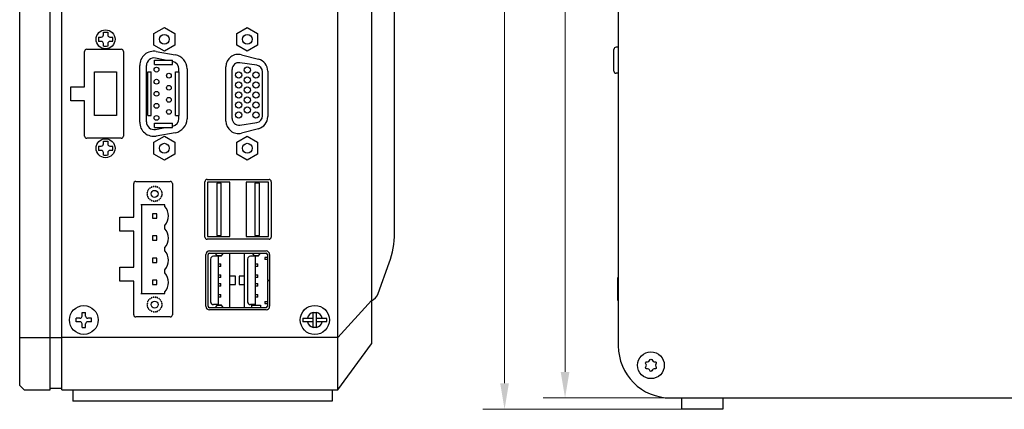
# Model space of a CAD drawing. Header units: millimetres. Extents: x 2240 to 2466, y 1549 to 1692.
# Tile 1 of 5: x 2240 to 2353, y 1573 to 1617. Entities that reach past the tile are written whole.
import ezdxf

# ---------------------------------------------------------------- set-up
doc = ezdxf.new("R2010")
doc.units = ezdxf.units.MM
doc.header["$LTSCALE"] = 0.3
doc.layers.add('00_COMPONENTS', color=7, linetype='Continuous')
doc.layers.add('51__DRAFT_DIMS', color=7, linetype='Continuous')
doc.styles.add('尺寸值样式', font='兰亭黑 GBK.TTF')
doc.dimstyles.new('1直线标注', dxfattribs={"dimtxt": 3, "dimasz": 3, "dimexe": 2.5, "dimexo": 0, "dimtad": 1, "dimlfac": 2, "dimdsep": 46, "dimtxsty": '尺寸值样式', "dimblk": '_FILLED', "dimcen": 0, "dimclrd": 8, "dimclre": 8, "dimclrt": 7, "dimadec": 0, "dimazin": 0, "dimtp": 0.001, "dimtm": 0.001, "dimtfac": 1, "dimtmove": 0, "dimatfit": 0, "dimldrblk": '_FILLED', "dimfxl": 1, "dimtolj": 1, "dimlwd": 15, "dimlwe": 15, "dimarcsym": 0})

# ---------------------------------------------------------------- blocks, each defined once
blk = doc.blocks.new('_FILLED')
at = {"color": 0, "linetype": 'ByBlock'}
blk.add_solid([(0, 0), (-1, 0.167), (-1, -0.167)], dxfattribs=at)
blk = doc.blocks.new('*D61')
at = {"layer": '51__DRAFT_DIMS', "color": 8, "lineweight": 15}
for p, q in [((2314.85, 1675.55), (2293.31, 1675.55)), ((2295.81, 1575.75), (2295.81, 1672.55)), ((2316.98, 1572.75), (2293.31, 1572.75))]:
    blk.add_line(p, q, dxfattribs=at)
at = {"layer": 'Defpoints', "color": 0}
for p in [(2295.81, 1675.55), (2314.85, 1675.55), (2316.98, 1572.75)]:
    blk.add_point(p, dxfattribs=at)
at = {"layer": '51__DRAFT_DIMS', "color": 8, "linetype": 'ByBlock', "lineweight": 15, "xscale": 3, "yscale": 3, "zscale": 3}
for p, rotation in [((2295.81, 1675.55), 90), ((2295.81, 1572.75), 270)]:
    blk.add_blockref('_FILLED', p, dxfattribs=dict(at, rotation=rotation))
at = {"layer": '51__DRAFT_DIMS', "color": 7, "insert": (2291.19, 1624.27), "char_height": 3, "attachment_point": 2, "rotation": 90, "line_spacing_factor": 0.9, "style": '尺寸值样式'}
blk.add_mtext('\\A1;\\A1;205.6', dxfattribs=at)
blk = doc.blocks.new('*D63')
at = {"layer": '51__DRAFT_DIMS', "color": 8, "lineweight": 15}
for p, q in [((2316.19, 1675.55), (2300.25, 1675.55)), ((2302.75, 1577.05), (2302.75, 1672.55)), ((2316.19, 1574.05), (2300.25, 1574.05))]:
    blk.add_line(p, q, dxfattribs=at)
at = {"layer": 'Defpoints', "color": 0}
for p in [(2302.75, 1675.55), (2316.19, 1675.55), (2316.19, 1574.05)]:
    blk.add_point(p, dxfattribs=at)
at = {"layer": '51__DRAFT_DIMS', "color": 8, "linetype": 'ByBlock', "lineweight": 15, "xscale": 3, "yscale": 3, "zscale": 3}
for p, rotation in [((2302.75, 1675.55), 90), ((2302.75, 1574.05), 270)]:
    blk.add_blockref('_FILLED', p, dxfattribs=dict(at, rotation=rotation))
at = {"layer": '51__DRAFT_DIMS', "color": 7, "insert": (2298.12, 1624.49), "char_height": 3, "attachment_point": 2, "rotation": 90, "line_spacing_factor": 0.9, "style": '尺寸值样式'}
blk.add_mtext('\\A1;203', dxfattribs=at)

msp = doc.modelspace()

# ---------------------------------------------------------------- linework, layer by layer
at = {"layer": '00_COMPONENTS', "color": 7}
for p, q in [((2243.69175, 1575.00166), (2243.69175, 1676.50166)), ((2244.99175, 1676.35166), (2244.99175, 1575.15166)), ((2276.69175, 1575.00166), (2276.69175, 1676.50166)), ((2240.19175, 1575.50166), (2240.19175, 1676.00166)), ((2280.54175, 1671.25166), (2280.54175, 1580.25166)), ((2308.85459, 1669.5515), (2308.85459, 1580.0515)), ((2283.19175, 1592.97611), (2283.19175, 1658.5272)), ((2255.59675, 1615.88726), (2256.78425, 1616.57286)), ((2256.78425, 1616.57286), (2257.97175, 1615.88726)), ((2265.11175, 1615.88726), (2266.29925, 1616.57286)), ((2266.29925, 1616.57286), (2267.48675, 1615.88726)), ((2249.23686, 1615.45416), (2249.54175, 1615.45416)), ((2249.79175, 1615.70416), (2249.79175, 1616.00905)), ((2250.29175, 1616.00905), (2250.29175, 1615.70416)), ((2250.54175, 1615.45416), (2250.84664, 1615.45416)), ((2255.59675, 1614.51605), (2255.59675, 1615.88726)), ((2257.97175, 1615.88726), (2257.97175, 1614.51605)), ((2265.11175, 1614.51605), (2265.11175, 1615.88726)), ((2267.48675, 1615.88726), (2267.48675, 1614.51605)), ((2247.89175, 1614.05416), (2251.84175, 1614.05416)), ((2249.54175, 1614.95416), (2249.23686, 1614.95416)), ((2249.79175, 1614.39926), (2249.79175, 1614.70416)), ((2250.29175, 1614.70416), (2250.29175, 1614.39926)), ((2250.84664, 1614.95416), (2250.54175, 1614.95416)), ((2256.78425, 1613.83045), (2255.59675, 1614.51605)), ((2257.97175, 1614.51605), (2256.78425, 1613.83045)), ((2266.29925, 1613.83045), (2265.11175, 1614.51605)), ((2267.48675, 1614.51605), (2266.29925, 1613.83045)), ((2308.35459, 1611.5515), (2308.35459, 1614.0515)), ((2308.85459, 1614.3015), (2308.60459, 1614.3015)), ((2247.64175, 1609.75416), (2247.64175, 1613.80416)), ((2252.09175, 1613.80416), (2252.09175, 1604.10416)), ((2256.87326, 1612.82916), (2255.76892, 1613.04389)), ((2255.86143, 1613.80447), (2258.04143, 1613.42007)), ((2265.63358, 1613.43312), (2267.58358, 1612.92876)), ((2253.95425, 1605.70416), (2253.95425, 1612.20416)), ((2254.72592, 1605.72416), (2254.72592, 1612.18416)), ((2255.65675, 1612.32916), (2255.65675, 1612.82916)), ((2255.65675, 1612.82916), (2257.70675, 1612.82916)), ((2255.65675, 1612.32916), (2257.70675, 1612.32916)), ((2257.70675, 1612.32916), (2257.70675, 1612.82916)), ((2257.74892, 1612.65889), (2257.70675, 1612.66709)), ((2258.45758, 1611.45416), (2258.45758, 1611.79916)), ((2259.38424, 1611.81976), (2259.38425, 1606.08717)), ((2263.85175, 1605.8248), (2263.85175, 1612.05351)), ((2264.55675, 1606.13058), (2264.55675, 1611.74773)), ((2267.39671, 1612.22166), (2265.44727, 1612.51407)), ((2248.79175, 1606.45416), (2248.79175, 1611.45416)), ((2248.79175, 1611.45416), (2251.29175, 1611.45416)), ((2251.29175, 1611.45416), (2251.29175, 1606.45416)), ((2254.88675, 1606.45416), (2254.88675, 1611.45416)), ((2254.88675, 1611.45416), (2255.28675, 1611.45416)), ((2255.28675, 1606.45416), (2255.28675, 1611.45416)), ((2258.07675, 1606.45416), (2258.07675, 1611.45416)), ((2258.07675, 1611.45416), (2258.47675, 1611.45416)), ((2258.47675, 1606.45416), (2258.47675, 1611.45416)), ((2268.05675, 1606.42308), (2268.05675, 1611.45523)), ((2268.65175, 1611.54916), (2268.65175, 1606.32916)), ((2308.85459, 1611.3015), (2308.60459, 1611.3015)), ((2246.04175, 1608.15416), (2246.04175, 1609.75416)), ((2246.04175, 1609.75416), (2247.64175, 1609.75416)), ((2247.64175, 1608.15416), (2246.04175, 1608.15416)), ((2247.64175, 1604.10416), (2247.64175, 1608.15416)), ((2251.29175, 1606.45416), (2248.79175, 1606.45416)), ((2254.88675, 1606.45416), (2255.28675, 1606.45416)), ((2258.07675, 1606.45416), (2258.47675, 1606.45416)), ((2258.45758, 1606.10916), (2258.45758, 1606.45416)), ((2259.38425, 1606.08717), (2259.3842, 1606.07577)), ((2255.65675, 1605.57916), (2257.70675, 1605.57916)), ((2255.65675, 1605.07916), (2255.65675, 1605.57916)), ((2255.65675, 1605.07916), (2257.70675, 1605.07916)), ((2255.76892, 1604.86442), (2256.87326, 1605.07916)), ((2257.70675, 1605.07916), (2257.70675, 1605.57916)), ((2257.70675, 1605.24122), (2257.74892, 1605.24942)), ((2265.44671, 1605.36416), (2267.39671, 1605.65666)), ((2267.58358, 1604.94955), (2265.63358, 1604.4452)), ((2251.84175, 1603.85416), (2247.89175, 1603.85416)), ((2255.59675, 1603.39226), (2256.78425, 1604.07786)), ((2258.04143, 1604.48824), (2255.86143, 1604.10384)), ((2256.78425, 1604.07786), (2257.97175, 1603.39226)), ((2265.11175, 1603.39226), (2266.29925, 1604.07786)), ((2266.29925, 1604.07786), (2267.48675, 1603.39226)), ((2249.23686, 1602.95416), (2249.54175, 1602.95416)), ((2249.79175, 1603.20416), (2249.79175, 1603.50905)), ((2250.29175, 1603.50905), (2250.29175, 1603.20416)), ((2250.54175, 1602.95416), (2250.84664, 1602.95416)), ((2255.59675, 1602.02105), (2255.59675, 1603.39226)), ((2257.97175, 1603.39226), (2257.97175, 1602.02105)), ((2265.11175, 1602.02105), (2265.11175, 1603.39226)), ((2267.48675, 1603.39226), (2267.48675, 1602.02105)), ((2249.54175, 1602.45416), (2249.23686, 1602.45416)), ((2249.79175, 1601.89926), (2249.79175, 1602.20416)), ((2250.29175, 1602.20416), (2250.29175, 1601.89926)), ((2250.84664, 1602.45416), (2250.54175, 1602.45416)), ((2256.78425, 1601.33545), (2255.59675, 1602.02105)), ((2257.97175, 1602.02105), (2256.78425, 1601.33545)), ((2266.29925, 1601.33545), (2265.11175, 1602.02105)), ((2267.48675, 1602.02105), (2266.29925, 1601.33545)), ((2253.26675, 1594.79666), (2253.26675, 1598.64166)), ((2253.51675, 1598.89166), (2257.46675, 1598.89166)), ((2255.17069, 1598.13086), (2255.19469, 1598.1935)), ((2255.27764, 1598.24139), (2255.34389, 1598.23086)), ((2255.35821, 1598.23679), (2255.3976, 1598.29109)), ((2255.49012, 1598.31588), (2255.55139, 1598.28855)), ((2255.56675, 1598.29057), (2255.61886, 1598.33282)), ((2255.71464, 1598.33282), (2255.76675, 1598.29057)), ((2255.78211, 1598.28855), (2255.84338, 1598.31588)), ((2255.9359, 1598.29109), (2255.97529, 1598.23679)), ((2255.98961, 1598.23086), (2256.05586, 1598.24139)), ((2256.13881, 1598.1935), (2256.16281, 1598.13086)), ((2257.71675, 1598.64166), (2257.71675, 1583.60166)), ((2261.44175, 1592.51966), (2261.44175, 1598.86966)), ((2261.69175, 1599.11966), (2268.79175, 1599.11966)), ((2264.30175, 1598.81966), (2261.74175, 1598.81966)), ((2261.74175, 1598.81966), (2261.74175, 1592.56966)), ((2263.30175, 1598.69466), (2262.80175, 1598.69466)), ((2262.80175, 1598.69466), (2262.80175, 1592.69466)), ((2263.30175, 1592.69466), (2263.30175, 1598.69466)), ((2264.30175, 1592.56966), (2264.30175, 1598.81966)), ((2268.74175, 1598.81966), (2266.18175, 1598.81966)), ((2266.18175, 1598.81966), (2266.18175, 1592.56966)), ((2267.68175, 1598.69466), (2267.18175, 1598.69466)), ((2267.18175, 1598.69466), (2267.18175, 1592.69466)), ((2267.68175, 1592.69466), (2267.68175, 1598.69466)), ((2268.74175, 1592.56966), (2268.74175, 1598.81966)), ((2269.04175, 1598.86966), (2269.04175, 1592.51966)), ((2254.80558, 1597.51955), (2254.84783, 1597.57166)), ((2254.84783, 1597.37166), (2254.80558, 1597.42376)), ((2254.84986, 1597.58701), (2254.82253, 1597.64828)), ((2254.82253, 1597.29503), (2254.84986, 1597.3563)), ((2254.84732, 1597.7408), (2254.90162, 1597.7802)), ((2254.90162, 1597.16311), (2254.84732, 1597.20251)), ((2254.90755, 1597.79451), (2254.89701, 1597.86077)), ((2254.89701, 1597.08254), (2254.90755, 1597.1488)), ((2254.9449, 1597.94371), (2255.00755, 1597.96772)), ((2255.01698, 1597.98001), (2255.02395, 1598.04673)), ((2255.09167, 1598.11446), (2255.1584, 1598.12143)), ((2256.1751, 1598.12143), (2256.24183, 1598.11446)), ((2256.30955, 1598.04673), (2256.31652, 1597.98001)), ((2256.32595, 1597.96772), (2256.3886, 1597.94371)), ((2256.43649, 1597.86077), (2256.42595, 1597.79451)), ((2256.42595, 1597.1488), (2256.43649, 1597.08254)), ((2256.43188, 1597.7802), (2256.48618, 1597.7408)), ((2256.48618, 1597.20251), (2256.43188, 1597.16311)), ((2256.4364, 1597.77692), (2256.46287, 1597.80339)), ((2256.51097, 1597.64828), (2256.48364, 1597.58701)), ((2256.48364, 1597.3563), (2256.51097, 1597.29503)), ((2256.48567, 1597.57166), (2256.52792, 1597.51955)), ((2256.52792, 1597.42376), (2256.48567, 1597.37166)), ((2256.84175, 1596.20166), (2254.09175, 1596.20166)), ((2254.19175, 1586.04166), (2254.19175, 1596.20166)), ((2255.00755, 1596.97559), (2254.9449, 1596.9996)), ((2255.02395, 1596.89658), (2255.01698, 1596.9633)), ((2255.1584, 1596.82188), (2255.09167, 1596.82885)), ((2255.19469, 1596.74981), (2255.17069, 1596.81245)), ((2255.34389, 1596.71245), (2255.27764, 1596.70192)), ((2255.33502, 1596.67553), (2255.36149, 1596.702)), ((2255.3976, 1596.65222), (2255.35821, 1596.70652)), ((2255.55139, 1596.65476), (2255.49012, 1596.62743)), ((2255.61886, 1596.61049), (2255.56675, 1596.65274)), ((2255.76675, 1596.65274), (2255.71464, 1596.61049)), ((2255.84338, 1596.62743), (2255.78211, 1596.65476)), ((2255.97529, 1596.70652), (2255.9359, 1596.65222)), ((2256.05586, 1596.70192), (2255.98961, 1596.71245)), ((2256.16281, 1596.81245), (2256.13881, 1596.74981)), ((2256.24183, 1596.82885), (2256.1751, 1596.82188)), ((2256.31652, 1596.9633), (2256.30955, 1596.89658)), ((2256.3886, 1596.9996), (2256.32595, 1596.97559)), ((2256.84175, 1596.01765), (2256.84175, 1596.20166)), ((2251.66675, 1594.79666), (2253.26675, 1594.79666)), ((2251.66675, 1593.19666), (2251.66675, 1594.79666)), ((2255.91675, 1595.18166), (2255.41675, 1595.18166)), ((2255.41675, 1595.18166), (2255.41675, 1594.68166)), ((2255.91675, 1594.68166), (2255.91675, 1595.18166)), ((2255.41675, 1594.68166), (2255.91675, 1594.68166)), ((2256.84175, 1593.47765), (2256.84175, 1593.84567)), ((2253.26675, 1593.19666), (2251.66675, 1593.19666)), ((2253.26675, 1589.04666), (2253.26675, 1593.19666)), ((2255.91675, 1592.64166), (2255.41675, 1592.64166)), ((2255.41675, 1592.64166), (2255.41675, 1592.14166)), ((2255.91675, 1592.14166), (2255.91675, 1592.64166)), ((2261.74175, 1592.56966), (2264.30175, 1592.56966)), ((2262.80175, 1592.69466), (2263.30175, 1592.69466)), ((2266.18175, 1592.56966), (2268.74175, 1592.56966)), ((2267.18175, 1592.69466), (2267.68175, 1592.69466)), ((2255.41675, 1592.14166), (2255.91675, 1592.14166)), ((2268.79175, 1592.26966), (2261.69175, 1592.26966)), ((2256.84175, 1590.93765), (2256.84175, 1591.30567)), ((2261.53775, 1584.57066), (2261.53775, 1590.50066)), ((2261.79675, 1584.57066), (2261.79675, 1590.50066)), ((2261.95675, 1590.91966), (2268.44675, 1590.91966)), ((2261.95675, 1590.66066), (2268.44675, 1590.66066)), ((2263.00675, 1590.31066), (2262.40675, 1590.31066)), ((2262.58918, 1590.65981), (2262.83042, 1590.37735)), ((2263.32308, 1590.37735), (2262.83042, 1590.37735)), ((2262.83331, 1590.37566), (2263.32019, 1590.37566)), ((2263.00675, 1584.76066), (2263.00675, 1590.31066)), ((2263.32308, 1590.37735), (2263.56432, 1590.65981)), ((2264.30675, 1584.41066), (2264.30675, 1590.61066)), ((2265.99675, 1584.41066), (2265.99675, 1590.61066)), ((2267.25675, 1590.31066), (2266.65675, 1590.31066)), ((2266.84935, 1590.65981), (2267.08212, 1590.37735)), ((2267.57138, 1590.37735), (2267.08212, 1590.37735)), ((2267.08491, 1590.37566), (2267.56859, 1590.37566)), ((2267.25675, 1584.76066), (2267.25675, 1590.31066)), ((2267.57138, 1590.37735), (2267.80415, 1590.65981)), ((2268.60675, 1590.50066), (2268.60675, 1587.58566)), ((2268.86575, 1590.50066), (2268.86575, 1584.57066)), ((2255.91675, 1590.10166), (2255.41675, 1590.10166)), ((2255.41675, 1590.10166), (2255.41675, 1589.60166)), ((2255.41675, 1589.60166), (2255.91675, 1589.60166)), ((2255.91675, 1589.60166), (2255.91675, 1590.10166)), ((2262.08675, 1589.99066), (2262.08675, 1585.08066)), ((2263.00675, 1589.43566), (2263.25425, 1589.43566)), ((2263.25425, 1589.13566), (2263.00675, 1589.13566)), ((2263.25425, 1589.13566), (2263.25425, 1589.43566)), ((2266.33675, 1589.99066), (2266.33675, 1585.08066)), ((2267.25675, 1589.43566), (2267.50425, 1589.43566)), ((2267.50425, 1589.13566), (2267.25675, 1589.13566)), ((2267.50425, 1589.13566), (2267.50425, 1589.43566)), ((2268.60675, 1590.18066), (2268.30675, 1590.18066)), ((2268.30675, 1590.18066), (2268.30675, 1589.94066)), ((2268.60675, 1589.94066), (2268.30675, 1589.94066)), ((2281.30503, 1586.02912), (2282.58868, 1589.55591)), ((2251.66675, 1589.04666), (2253.26675, 1589.04666)), ((2251.66675, 1587.44666), (2251.66675, 1589.04666)), ((2256.84175, 1588.39765), (2256.84175, 1588.76567)), ((2263.00675, 1588.18566), (2263.25425, 1588.18566)), ((2263.25425, 1587.88566), (2263.25425, 1588.18566)), ((2264.93175, 1588.01566), (2264.30675, 1588.01566)), ((2264.93175, 1587.05566), (2264.93175, 1588.01566)), ((2265.99675, 1588.01566), (2265.37175, 1588.01566)), ((2265.37175, 1588.01566), (2265.37175, 1587.05566)), ((2267.25675, 1588.18566), (2267.50425, 1588.18566)), ((2267.50425, 1587.88566), (2267.50425, 1588.18566)), ((2253.26675, 1587.44666), (2251.66675, 1587.44666)), ((2253.26675, 1583.60166), (2253.26675, 1587.44666)), ((2255.91675, 1587.56166), (2255.41675, 1587.56166)), ((2255.41675, 1587.56166), (2255.41675, 1587.06166)), ((2255.41675, 1587.06166), (2255.91675, 1587.06166)), ((2255.91675, 1587.06166), (2255.91675, 1587.56166)), ((2263.25425, 1587.88566), (2263.00675, 1587.88566)), ((2263.00675, 1587.18566), (2263.25425, 1587.18566)), ((2263.25425, 1586.88566), (2263.00675, 1586.88566)), ((2263.25425, 1586.88566), (2263.25425, 1587.18566)), ((2264.30675, 1587.05566), (2264.93175, 1587.05566)), ((2265.37175, 1587.05566), (2265.99675, 1587.05566)), ((2267.50425, 1587.88566), (2267.25675, 1587.88566)), ((2267.25675, 1587.18566), (2267.50425, 1587.18566)), ((2267.50425, 1586.88566), (2267.25675, 1586.88566)), ((2267.50425, 1586.88566), (2267.50425, 1587.18566)), ((2268.60675, 1587.58566), (2268.86575, 1587.58566)), ((2268.86575, 1587.48566), (2268.60675, 1587.48566)), ((2268.60675, 1587.48566), (2268.60675, 1584.57066)), ((2308.80931, 1585.2265), (2308.80931, 1587.8765)), ((2308.85459, 1587.8765), (2308.80931, 1587.8765)), ((2254.09175, 1586.04166), (2256.84175, 1586.04166)), ((2256.84175, 1586.04166), (2256.84175, 1586.22566)), ((2263.00675, 1585.93566), (2263.25425, 1585.93566)), ((2263.25425, 1585.63566), (2263.25425, 1585.93566)), ((2267.25675, 1585.93566), (2267.50425, 1585.93566)), ((2267.50425, 1585.63566), (2267.50425, 1585.93566)), ((2254.80558, 1584.81955), (2254.84783, 1584.87166)), ((2254.84783, 1584.67166), (2254.80558, 1584.72376)), ((2254.84986, 1584.88701), (2254.82253, 1584.94828)), ((2254.82253, 1584.59503), (2254.84986, 1584.6563)), ((2254.84732, 1585.0408), (2254.90162, 1585.0802)), ((2254.90755, 1585.09451), (2254.89701, 1585.16077)), ((2254.9449, 1585.24371), (2255.00755, 1585.26772)), ((2255.01698, 1585.28001), (2255.02395, 1585.34673)), ((2255.09167, 1585.41446), (2255.1584, 1585.42143)), ((2255.17069, 1585.43086), (2255.19469, 1585.4935)), ((2255.27764, 1585.54139), (2255.34389, 1585.53086)), ((2255.35821, 1585.53679), (2255.3976, 1585.59109)), ((2255.49012, 1585.61588), (2255.55139, 1585.58855)), ((2255.56675, 1585.59057), (2255.61886, 1585.63282)), ((2255.71464, 1585.63282), (2255.76675, 1585.59057)), ((2255.78211, 1585.58855), (2255.84338, 1585.61588)), ((2255.9359, 1585.59109), (2255.97529, 1585.53679)), ((2255.98961, 1585.53086), (2256.05586, 1585.54139)), ((2256.13881, 1585.4935), (2256.16281, 1585.43086)), ((2256.1751, 1585.42143), (2256.24183, 1585.41446)), ((2256.30955, 1585.34673), (2256.31652, 1585.28001)), ((2256.32595, 1585.26772), (2256.3886, 1585.24371)), ((2256.43649, 1585.16077), (2256.42595, 1585.09451)), ((2256.43188, 1585.0802), (2256.48618, 1585.0408)), ((2256.51097, 1584.94828), (2256.48364, 1584.88701)), ((2256.48364, 1584.6563), (2256.51097, 1584.59503)), ((2256.48567, 1584.87166), (2256.52792, 1584.81955)), ((2256.52792, 1584.72376), (2256.48567, 1584.67166)), ((2263.00675, 1584.76066), (2262.40675, 1584.76066)), ((2262.83042, 1584.69396), (2262.58918, 1584.4115)), ((2262.83042, 1584.69396), (2263.32308, 1584.69396)), ((2263.32019, 1584.69566), (2262.83331, 1584.69566)), ((2263.25425, 1585.63566), (2263.00675, 1585.63566)), ((2263.56432, 1584.4115), (2263.32308, 1584.69396)), ((2267.25675, 1584.76066), (2266.65675, 1584.76066)), ((2266.82675, 1584.69566), (2267.82675, 1584.69566)), ((2266.82675, 1584.4115), (2266.82675, 1584.69561)), ((2266.82675, 1584.69396), (2267.82675, 1584.69396)), ((2267.50425, 1585.63566), (2267.25675, 1585.63566)), ((2267.82675, 1584.69561), (2267.82675, 1584.4115)), ((2268.30675, 1585.13066), (2268.60675, 1585.13066)), ((2268.30675, 1585.13066), (2268.30675, 1584.89066)), ((2268.30675, 1584.89066), (2268.60675, 1584.89066)), ((2276.69175, 1581.00166), (2280.54175, 1585.25166)), ((2308.85459, 1585.2265), (2308.80931, 1585.2265)), ((2247.34175, 1583.87666), (2247.74175, 1583.87666)), ((2247.34175, 1583.45166), (2247.34175, 1583.87666)), ((2247.74175, 1583.45166), (2247.74175, 1583.87666)), ((2254.90162, 1584.46311), (2254.84732, 1584.50251)), ((2254.89701, 1584.38254), (2254.90755, 1584.4488)), ((2255.00755, 1584.27559), (2254.9449, 1584.2996)), ((2255.02395, 1584.19658), (2255.01698, 1584.2633)), ((2255.1584, 1584.12188), (2255.09167, 1584.12885)), ((2255.19469, 1584.04981), (2255.17069, 1584.11245)), ((2255.34389, 1584.01245), (2255.27764, 1584.00192)), ((2255.3976, 1583.95222), (2255.35821, 1584.00652)), ((2255.55139, 1583.95476), (2255.49012, 1583.92743)), ((2255.61886, 1583.91049), (2255.56675, 1583.95274)), ((2255.76675, 1583.95274), (2255.71464, 1583.91049)), ((2255.84338, 1583.92743), (2255.78211, 1583.95476)), ((2255.97529, 1584.00652), (2255.9359, 1583.95222)), ((2256.05586, 1584.00192), (2255.98961, 1584.01245)), ((2256.16281, 1584.11245), (2256.13881, 1584.04981)), ((2256.24183, 1584.12885), (2256.1751, 1584.12188)), ((2256.31652, 1584.2633), (2256.30955, 1584.19658)), ((2256.3886, 1584.2996), (2256.32595, 1584.27559)), ((2256.42595, 1584.4488), (2256.43649, 1584.38254)), ((2256.48618, 1584.50251), (2256.43188, 1584.46311)), ((2268.44675, 1584.41066), (2261.95675, 1584.41066)), ((2268.44675, 1584.15166), (2261.95675, 1584.15166)), ((2273.84175, 1582.12715), (2273.84175, 1583.87616)), ((2274.24175, 1582.12715), (2274.24175, 1583.87616)), ((2247.09175, 1583.20165), (2246.66675, 1583.20165)), ((2246.66675, 1582.80165), (2246.66675, 1583.20165)), ((2247.09175, 1582.80165), (2246.66675, 1582.80165)), ((2247.34175, 1582.12666), (2247.34175, 1582.55166)), ((2247.74175, 1582.12666), (2247.74175, 1582.55166)), ((2248.41675, 1583.20165), (2247.99175, 1583.20165)), ((2248.41675, 1582.80165), (2247.99175, 1582.80165)), ((2248.41675, 1582.80165), (2248.41675, 1583.20165)), ((2257.46675, 1583.35166), (2253.51675, 1583.35166)), ((2272.68391, 1583.20165), (2273.84175, 1583.20165)), ((2273.84175, 1582.80165), (2272.68391, 1582.80165)), ((2274.24175, 1583.20165), (2275.39959, 1583.20165)), ((2275.39959, 1582.80165), (2274.24175, 1582.80165)), ((2247.34175, 1582.12666), (2247.74175, 1582.12666)), ((2240.19175, 1581.00166), (2244.99175, 1581.00166)), ((2275.54175, 1581.00166), (2244.99175, 1581.00166)), ((2245.04175, 1580.89977), (2244.99175, 1580.89977)), ((2245.04175, 1575.00166), (2245.04175, 1581.00166)), ((2276.69175, 1581.00166), (2275.54175, 1581.00166)), ((2276.69175, 1575.00166), (2280.54175, 1580.25166)), ((2243.69175, 1575.60166), (2243.74175, 1575.60166)), ((2244.99175, 1575.60166), (2245.04175, 1575.60166)), ((2240.19175, 1575.50166), (2240.69175, 1575.00166)), ((2240.69175, 1575.00166), (2243.69175, 1575.00166)), ((2244.99175, 1575.15166), (2243.74175, 1575.15166)), ((2245.04175, 1575.00166), (2276.69175, 1575.00166)), ((2246.29175, 1575.00166), (2246.29175, 1573.70166)), ((2276.04175, 1575.00166), (2276.04175, 1573.70166)), ((2276.04175, 1573.70166), (2246.29175, 1573.70166)), ((2314.85459, 1574.0515), (2380.85459, 1574.0515)), ((2316.10459, 1574.0515), (2316.10459, 1572.7515)), ((2320.85459, 1574.0515), (2320.85459, 1572.7515)), ((2320.85459, 1572.7515), (2316.10459, 1572.7515))]:
    msp.add_line(p, q, dxfattribs=at)
for centre, radius in [((2250.04175, 1615.20416), 1.0875), ((2256.78425, 1615.20166), 0.565), ((2266.29925, 1615.20166), 0.565), ((2255.88925, 1611.72416), 0.275), ((2266.30175, 1611.67416), 0.3625), ((2255.88925, 1610.33916), 0.275), ((2257.30925, 1611.03166), 0.275), ((2265.31175, 1611.10416), 0.3625), ((2266.30175, 1610.52916), 0.3625), ((2267.29175, 1611.10416), 0.3625), ((2257.30925, 1609.64666), 0.275), ((2265.31175, 1609.95916), 0.3625), ((2266.30175, 1609.38416), 0.3625), ((2267.29175, 1609.95916), 0.3625), ((2255.88925, 1608.95416), 0.275), ((2257.30925, 1608.26166), 0.275), ((2265.31175, 1608.81416), 0.3625), ((2266.30175, 1608.23916), 0.3625), ((2267.29175, 1608.81416), 0.3625), ((2255.88925, 1607.56916), 0.275), ((2265.31175, 1607.66916), 0.3625), ((2266.30175, 1607.09416), 0.3625), ((2267.29175, 1607.66916), 0.3625), ((2255.88925, 1606.18416), 0.275), ((2257.30925, 1606.87666), 0.275), ((2265.31175, 1606.52416), 0.3625), ((2267.29175, 1606.52416), 0.3625), ((2250.04175, 1602.70416), 1.0875), ((2256.78425, 1602.70666), 0.565), ((2266.29925, 1602.70666), 0.565), ((2255.66675, 1597.47166), 0.4), ((2247.54175, 1583.00166), 1.65), ((2255.66675, 1584.77166), 0.4), ((2274.04175, 1583.00166), 1.675), ((2312.60459, 1577.8015), 1.53273)]:
    msp.add_circle(centre, radius, dxfattribs=at)
for centre, radius, start, end in [((2251.46785, 1615.20416), 2.24496, 173.6062416, 186.3937584), ((2249.54175, 1615.70416), 0.25, 270, 0), ((2250.54175, 1615.70416), 0.25, 180, 270), ((2248.61565, 1615.20416), 2.24496, 353.6062416, 6.3937584), ((2247.89175, 1613.80416), 0.25, 90, 180), ((2249.54175, 1614.70416), 0.25, 0, 90), ((2250.54175, 1614.70416), 0.25, 90, 180), ((2251.84175, 1613.80416), 0.25, 0, 90), ((2308.60459, 1614.0515), 0.25, 90, 180), ((2255.57925, 1612.20416), 1.625, 79.9999913, 180), ((2255.60175, 1612.18416), 0.87583, 78.9964591, 180), ((2257.75925, 1611.81976), 1.62499, 0.0000362, 79.9999717), ((2265.27675, 1612.05351), 1.425, 75.498495, 180), ((2267.22675, 1611.54916), 1.425, 0, 75.498495), ((2257.58175, 1611.79916), 0.87583, 0, 78.9964591), ((2265.33175, 1611.74773), 0.775, 81.427984, 180), ((2267.28175, 1611.45523), 0.775, 0, 81.4692344), ((2308.60459, 1611.5515), 0.25, 180, 270), ((2257.58175, 1606.10916), 0.87583, 281.0035409, 0), ((2257.75925, 1606.08855), 1.625, 279.9999764, 359.5493001), ((2265.33175, 1606.13058), 0.775, 180, 278.5307656), ((2267.28175, 1606.42308), 0.775, 278.5307656, 0), ((2267.22675, 1606.32916), 1.425, 284.501505, 0), ((2255.57925, 1605.70416), 1.625, 180, 280.0000544), ((2255.60175, 1605.72416), 0.87583, 180, 281.0035409), ((2265.27675, 1605.8248), 1.425, 180, 284.501505), ((2247.89175, 1604.10416), 0.25, 180, 270), ((2251.84175, 1604.10416), 0.25, 270, 0), ((2251.46785, 1602.70416), 2.24496, 173.6062416, 186.3937584), ((2249.54175, 1603.20416), 0.25, 270, 0), ((2250.54175, 1603.20416), 0.25, 180, 270), ((2248.61565, 1602.70416), 2.24496, 353.6062416, 6.3937584), ((2249.54175, 1602.20416), 0.25, 0, 90), ((2250.54175, 1602.20416), 0.25, 90, 180), ((2253.51675, 1598.64166), 0.25, 90, 180), ((2255.66675, 1597.47166), 0.8625, 123.1829742, 131.8170258), ((2255.66675, 1597.47166), 0.8625, 108.1829742, 116.8170258), ((2255.66675, 1597.47166), 0.825, 111.9620627, 113.0379373), ((2255.66675, 1597.47166), 0.8625, 93.1829742, 101.8170258), ((2255.66675, 1597.47166), 0.825, 96.9620627, 98.0379373), ((2255.66675, 1597.47166), 0.8625, 78.1829742, 86.8170258), ((2255.66675, 1597.47166), 0.825, 81.9620627, 83.0379373), ((2255.66675, 1597.47166), 0.8625, 63.1829742, 71.8170258), ((2255.66675, 1597.47166), 0.825, 66.9620627, 68.0379373), ((2255.66675, 1597.47166), 0.8625, 48.1829742, 56.8170258), ((2257.46675, 1598.64166), 0.25, 0, 90), ((2261.69175, 1598.86966), 0.25, 90, 180), ((2268.79175, 1598.86966), 0.25, 0, 90), ((2255.66675, 1597.47166), 0.8625, 168.1829742, 176.8170258), ((2255.66675, 1597.47166), 0.8625, 183.1829742, 191.8170258), ((2255.66675, 1597.47166), 0.8625, 153.1829742, 161.8170258), ((2255.66675, 1597.47166), 0.8625, 198.1829742, 206.8170258), ((2255.66675, 1597.47166), 0.825, 171.9620627, 173.0379373), ((2255.66675, 1597.47166), 0.825, 186.9620627, 188.0379373), ((2255.66675, 1597.47166), 0.825, 156.9620627, 158.0379373), ((2255.66675, 1597.47166), 0.825, 201.9620627, 203.0379373), ((2255.66675, 1597.47166), 0.8625, 138.1829742, 146.8170258), ((2255.66675, 1597.47166), 0.825, 141.9620627, 143.0379373), ((2255.66675, 1597.47166), 0.825, 126.9620627, 128.0379373), ((2255.66675, 1597.47166), 0.825, 51.9620627, 53.0379373), ((2255.66675, 1597.47166), 0.8625, 33.1829742, 41.8170258), ((2255.66675, 1597.47166), 0.825, 36.9620627, 38.0379373), ((2255.66675, 1597.47166), 0.825, 21.9620627, 23.0379373), ((2255.66675, 1597.47166), 0.825, 336.9620627, 338.0379373), ((2255.66675, 1597.47166), 0.8625, 18.1829742, 26.8170258), ((2255.66675, 1597.47166), 0.8625, 333.1829742, 341.8170258), ((2255.66675, 1597.47166), 0.825, 6.9620627, 8.0379373), ((2255.66675, 1597.47166), 0.825, 351.9620627, 353.0379373), ((2255.66675, 1597.47166), 0.8625, 3.1829742, 11.8170258), ((2255.66675, 1597.47166), 0.8625, 348.1829742, 356.8170258), ((2255.66675, 1597.47166), 0.8625, 213.1829742, 221.8170258), ((2255.66675, 1597.47166), 0.825, 216.9620627, 218.0379373), ((2255.66675, 1597.47166), 0.8625, 228.1829742, 236.8170258), ((2255.66675, 1597.47166), 0.825, 231.9620627, 233.0379373), ((2255.66675, 1597.47166), 0.8625, 243.1829742, 251.8170258), ((2255.66675, 1597.47166), 0.825, 246.9620627, 248.0379373), ((2255.66675, 1597.47166), 0.8625, 258.1829742, 266.8170258), ((2255.66675, 1597.47166), 0.825, 261.9620627, 263.0379373), ((2255.66675, 1597.47166), 0.8625, 273.1829742, 281.8170258), ((2255.66675, 1597.47166), 0.825, 276.9620627, 278.0379373), ((2255.66675, 1597.47166), 0.8625, 288.1829742, 296.8170258), ((2255.66675, 1597.47166), 0.825, 291.9620627, 293.0379373), ((2255.66675, 1597.47166), 0.8625, 303.1829742, 311.8170258), ((2255.66675, 1597.47166), 0.825, 306.9620627, 308.0379373), ((2255.66675, 1597.47166), 0.8625, 318.1829742, 326.8170258), ((2255.66675, 1597.47166), 0.825, 321.9620627, 323.0379373), ((2255.66675, 1594.93166), 1.6, 317.2544406, 42.7455704), ((2255.66675, 1592.39166), 1.6, 317.2544406, 42.7455593), ((2261.69175, 1592.51966), 0.25, 180, 270), ((2268.79175, 1592.51966), 0.25, 270, 0), ((2273.19175, 1592.97611), 10, 340, 0), ((2255.66675, 1589.85166), 1.6, 317.2544407, 42.7455594), ((2261.95675, 1590.50066), 0.419, 90, 180), ((2261.95675, 1590.50066), 0.16, 90, 180), ((2262.40675, 1589.99066), 0.32, 90, 180), ((2266.65675, 1589.99066), 0.32, 90, 180), ((2268.44675, 1590.50066), 0.419, 0, 90), ((2268.44675, 1590.50066), 0.16, 0, 90), ((2255.66675, 1587.31166), 1.6, 317.2544282, 42.7455593), ((2279.89549, 1586.54215), 1.5, 295.5215904, 340), ((2255.66675, 1584.77166), 0.8625, 168.1829742, 176.8170258), ((2255.66675, 1584.77166), 0.8625, 183.1829742, 191.8170258), ((2255.66675, 1584.77166), 0.8625, 153.1829742, 161.8170258), ((2255.66675, 1584.77166), 0.825, 171.9620627, 173.0379373), ((2255.66675, 1584.77166), 0.825, 186.9620627, 188.0379373), ((2255.66675, 1584.77166), 0.825, 156.9620627, 158.0379373), ((2255.66675, 1584.77166), 0.8625, 138.1829742, 146.8170258), ((2255.66675, 1584.77166), 0.825, 141.9620627, 143.0379373), ((2255.66675, 1584.77166), 0.8625, 123.1829742, 131.8170258), ((2255.66675, 1584.77166), 0.825, 126.9620627, 128.0379373), ((2255.66675, 1584.77166), 0.8625, 108.1829742, 116.8170258), ((2255.66675, 1584.77166), 0.825, 111.9620627, 113.0379373), ((2255.66675, 1584.77166), 0.8625, 93.1829742, 101.8170258), ((2255.66675, 1584.77166), 0.825, 96.9620627, 98.0379373), ((2255.66675, 1584.77166), 0.8625, 78.1829742, 86.8170258), ((2255.66675, 1584.77166), 0.825, 81.9620627, 83.0379373), ((2255.66675, 1584.77166), 0.8625, 63.1829742, 71.8170258), ((2255.66675, 1584.77166), 0.825, 66.9620627, 68.0379373), ((2255.66675, 1584.77166), 0.8625, 48.1829742, 56.8170258), ((2255.66675, 1584.77166), 0.825, 51.9620627, 53.0379373), ((2255.66675, 1584.77166), 0.8625, 33.1829742, 41.8170258), ((2255.66675, 1584.77166), 0.825, 36.9620627, 38.0379373), ((2255.66675, 1584.77166), 0.825, 21.9620627, 23.0379373), ((2255.66675, 1584.77166), 0.8625, 18.1829742, 26.8170258), ((2255.66675, 1584.77166), 0.825, 6.9620627, 8.0379373), ((2255.66675, 1584.77166), 0.825, 351.9620627, 353.0379373), ((2255.66675, 1584.77166), 0.8625, 3.1829742, 11.8170258), ((2255.66675, 1584.77166), 0.8625, 348.1829742, 356.8170258), ((2262.40675, 1585.08066), 0.32, 180, 270), ((2266.65675, 1585.08066), 0.32, 180, 270), ((2253.51675, 1583.60166), 0.25, 180, 270), ((2255.66675, 1584.77166), 0.8625, 198.1829742, 206.8170258), ((2255.66675, 1584.77166), 0.825, 201.9620627, 203.0379373), ((2255.66675, 1584.77166), 0.8625, 213.1829742, 221.8170258), ((2255.66675, 1584.77166), 0.825, 216.9620627, 218.0379373), ((2255.66675, 1584.77166), 0.8625, 228.1829742, 236.8170258), ((2255.66675, 1584.77166), 0.825, 231.9620627, 233.0379373), ((2255.66675, 1584.77166), 0.8625, 243.1829742, 251.8170258), ((2255.66675, 1584.77166), 0.825, 246.9620627, 248.0379373), ((2255.66675, 1584.77166), 0.8625, 258.1829742, 266.8170258), ((2255.66675, 1584.77166), 0.825, 261.9620627, 263.0379373), ((2255.66675, 1584.77166), 0.8625, 273.1829742, 281.8170258), ((2255.66675, 1584.77166), 0.825, 276.9620627, 278.0379373), ((2255.66675, 1584.77166), 0.8625, 288.1829742, 296.8170258), ((2255.66675, 1584.77166), 0.825, 291.9620627, 293.0379373), ((2255.66675, 1584.77166), 0.8625, 303.1829742, 311.8170258), ((2255.66675, 1584.77166), 0.825, 306.9620627, 308.0379373), ((2255.66675, 1584.77166), 0.8625, 318.1829742, 326.8170258), ((2255.66675, 1584.77166), 0.825, 321.9620627, 323.0379373), ((2255.66675, 1584.77166), 0.825, 336.9620627, 338.0379373), ((2255.66675, 1584.77166), 0.8625, 333.1829742, 341.8170258), ((2257.46675, 1583.60166), 0.25, 270, 0), ((2261.95675, 1584.57066), 0.419, 180, 270), ((2261.95675, 1584.57066), 0.16, 180, 270), ((2268.44675, 1584.57066), 0.419, 270, 0), ((2268.44675, 1584.57066), 0.16, 270, 0), ((2274.04175, 1583.00166), 0.875, 103.2129804, 166.7870196), ((2274.04175, 1583.00166), 0.875, 13.2129804, 76.7870196), ((2247.09175, 1583.45166), 0.25, 269.9999879, 359.9999879), ((2247.09175, 1582.55166), 0.25, 359.9999879, 89.9999879), ((2247.99175, 1583.45166), 0.25, 179.9999879, 269.9999879), ((2247.99175, 1582.55166), 0.25, 89.9999879, 179.9999879), ((2274.04175, 1583.00166), 1.37249, 171.6210159, 188.3789841), ((2274.04175, 1583.00166), 0.875, 193.2129804, 256.7870196), ((2274.04175, 1583.00166), 0.875, 283.2129804, 346.7870196), ((2274.04175, 1583.00166), 1.37249, 351.6210159, 8.3789841), ((2314.85459, 1580.0515), 6, 180, 270), ((2311.91815, 1577.8015), 0.18609, 325.3043116, 34.6956884), ((2312.22656, 1578.45627), 0.24396, 267.192501, 332.8074989), ((2312.97494, 1578.44297), 0.23109, 206.7657738, 273.2342262), ((2313.36065, 1577.8015), 0.24396, 147.1925011, 212.807499), ((2312.23424, 1577.16003), 0.23109, 26.7657738, 93.2342262), ((2312.94782, 1577.20702), 0.18609, 85.3043116, 154.6956884)]:
    msp.add_arc(centre, radius, start, end, dxfattribs=at)
for points in [[(2249.79175, 1616.00905), (2249.87468, 1616.01837), (2249.95829, 1616.02262), (2250.04175, 1616.02262)], [(2250.04175, 1616.02262), (2250.12521, 1616.02262), (2250.20882, 1616.01837), (2250.29175, 1616.00905)], [(2250.04175, 1614.38569), (2249.95829, 1614.38569), (2249.87468, 1614.38994), (2249.79175, 1614.39926)], [(2250.29175, 1614.39926), (2250.20882, 1614.38994), (2250.12521, 1614.38569), (2250.04175, 1614.38569)], [(2249.79175, 1603.50905), (2249.87468, 1603.51837), (2249.95829, 1603.52262), (2250.04175, 1603.52262)], [(2250.04175, 1603.52262), (2250.12521, 1603.52262), (2250.20882, 1603.51837), (2250.29175, 1603.50905)], [(2250.04175, 1601.88569), (2249.95829, 1601.88569), (2249.87468, 1601.88994), (2249.79175, 1601.89926)], [(2250.29175, 1601.89926), (2250.20882, 1601.88994), (2250.12521, 1601.88569), (2250.04175, 1601.88569)], [(2273.84175, 1583.87617), (2273.90841, 1583.8768), (2273.97508, 1583.87666), (2274.04175, 1583.87666)], [(2274.04175, 1583.87666), (2274.10842, 1583.87666), (2274.17509, 1583.8768), (2274.24175, 1583.87617)], [(2274.04175, 1582.12666), (2273.97508, 1582.12666), (2273.90841, 1582.12651), (2273.84175, 1582.12714)], [(2274.24175, 1582.12714), (2274.17509, 1582.12651), (2274.10842, 1582.12666), (2274.04175, 1582.12666)]]:
    msp.add_open_spline(points, degree=3, dxfattribs=at)
for points, knots in [([(2262.83042, 1590.37735), (2262.83064, 1590.37709), (2262.83141, 1590.37627), (2262.83252, 1590.37566), (2262.83331, 1590.37566)], [0, 0, 0, 0, 0.303882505, 1, 1, 1, 1]), ([(2263.32019, 1590.37566), (2263.32098, 1590.37566), (2263.32209, 1590.37627), (2263.32286, 1590.37709), (2263.32308, 1590.37735)], [0, 0, 0, 0, 0.696117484, 1, 1, 1, 1]), ([(2267.08212, 1590.37735), (2267.08234, 1590.37709), (2267.08307, 1590.37628), (2267.08415, 1590.37566), (2267.08491, 1590.37566)], [0, 0, 0, 0, 0.306571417, 1, 1, 1, 1]), ([(2267.56859, 1590.37566), (2267.56935, 1590.37566), (2267.57043, 1590.37628), (2267.57116, 1590.37709), (2267.57138, 1590.37735)], [0, 0, 0, 0, 0.693428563, 1, 1, 1, 1]), ([(2262.83331, 1584.69565), (2262.83252, 1584.69565), (2262.83141, 1584.69504), (2262.83064, 1584.69422), (2262.83042, 1584.69396)], [0, 0, 0, 0, 0.696117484, 1, 1, 1, 1]), ([(2263.32308, 1584.69396), (2263.32286, 1584.69422), (2263.32209, 1584.69504), (2263.32098, 1584.69565), (2263.32019, 1584.69565)], [0, 0, 0, 0, 0.303882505, 1, 1, 1, 1]), ([(2312.07115, 1577.90742), (2311.99347, 1578.01962), (2311.94689, 1578.17585), (2312.09729, 1578.21835), (2312.21461, 1578.2126)], [0, 0, 0, 0, 0.520766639, 1, 1, 1, 1]), ([(2312.44356, 1578.34478), (2312.49724, 1578.44926), (2312.60559, 1578.55471), (2312.71394, 1578.4473), (2312.76862, 1578.3389)], [0, 0, 0, 0, 0.495394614, 1, 1, 1, 1]), ([(2312.98798, 1578.21225), (2313.1092, 1578.2191), (2313.25639, 1578.17897), (2313.21925, 1578.03241), (2313.15561, 1577.93368)], [0, 0, 0, 0, 0.504605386, 1, 1, 1, 1]), ([(2312.2212, 1577.39075), (2312.09999, 1577.3839), (2311.94647, 1577.42575), (2311.99347, 1577.58337), (2312.07115, 1577.69557)], [0, 0, 0, 0, 0.483832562, 1, 1, 1, 1]), ([(2312.77958, 1577.28656), (2312.72125, 1577.16318), (2312.60825, 1577.04368), (2312.49524, 1577.1557), (2312.44057, 1577.2641)], [0, 0, 0, 0, 0.516167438, 1, 1, 1, 1]), ([(2313.15561, 1577.66931), (2313.21925, 1577.57059), (2313.25765, 1577.41909), (2313.09906, 1577.38131), (2312.96305, 1577.39248)], [0, 0, 0, 0, 0.479233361, 1, 1, 1, 1])]:
    msp.add_open_spline(points, degree=3, knots=knots, dxfattribs=at)

# ---------------------------------------------------------------- dimensions: what is measured, and where the dimension line sits
at = {"layer": '51__DRAFT_DIMS', "color": 7}
dim = msp.add_linear_dim(base=(2295.81249, 1675.5515), p1=(2316.97959, 1572.7515), p2=(2314.85459, 1675.5515), angle=90, text='\\A1;<>', dimstyle='1直线标注', override={"dimtxsty": '尺寸值样式'}, dxfattribs=at)
dim.commit()
dim.dimension.update_dxf_attribs({"geometry": '*D61', "text_midpoint": (2295.81249, 1624.27311), "dimtype": 160})
dim = msp.add_linear_dim(base=(2302.74915, 1675.5515), p1=(2316.19495, 1574.0515), p2=(2316.19495, 1675.5515), angle=90, dimstyle='1直线标注', dxfattribs=at)
dim.commit()
dim.dimension.update_dxf_attribs({"geometry": '*D63', "text_midpoint": (2302.74915, 1624.49476), "dimtype": 160})

doc.saveas('drawing.dxf')
